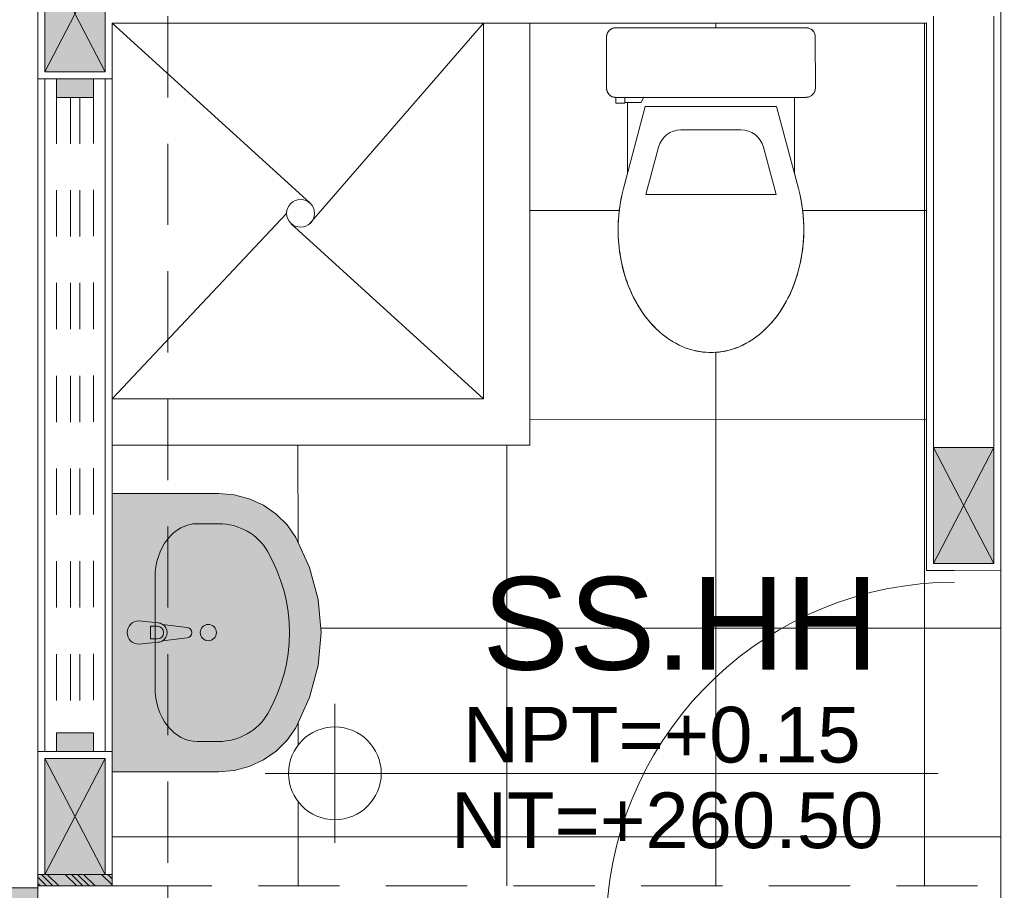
# Model space of a CAD drawing. Header units: millimetres. Extents: x -8931983 to 9630244, y 4 to 18563053.
# Tile 244 of 256: x 349145.65 to 349147.77, y 9281998.77 to 9282000.64. Entities that reach past the tile are written whole.
import ezdxf

# ---------------------------------------------------------------- set-up
doc = ezdxf.new("R2010")
doc.units = ezdxf.units.MM
doc.set_wipeout_variables(frame=1)
for name, pattern in [('01 nivel$0$HIDDEN2', [0.1875, 0.125, -0.0625]), ('CONTINUA', [0]), ('DASHED2', [0.375, 0.25, -0.125])]:
    doc.linetypes.add(name, pattern=pattern)
for name, color, linetype, lineweight in [('.', 7, 'Continuous', 0), ('013MobiliarioBaño', 151, 'Continuous', 13), ('0_APATAROS SANITARIOS', 40, 'Continuous', 5), ('0_PROYECCIONES 1', 1, 'DASHED2', 0), ('0_VANOS', 30, 'Continuous', 9), ('COLUMNETAS TOP', 253, 'Continuous', 0), ('G-ANNO-DIMS', 7, 'Continuous', 5), ('JUNTAS DE DILATACIÓN', 160, 'CONTINUA', 9), ('MURO', 133, 'Continuous', 15), ('SGE Arq-Linea fina', 255, 'Continuous', 0), ('TARRAJEO', 32, 'Continuous', 0), ('TEXTO AMBIENTES', 7, 'Continuous', 30), ('vereda', 254, 'Continuous', 5)]:
    doc.layers.add(name, color=color, linetype=linetype, lineweight=lineweight)
doc.layers.add('0_TEXTURA PISOS', color=252, linetype='Continuous', lineweight=0, true_color=0x8c8c8c)
doc.styles.add('Arial_1', font='arial.ttf', dxfattribs={"height": 0.15})

# ---------------------------------------------------------------- blocks, each defined once
blk = doc.blocks.new('C-4-flat-1-flat-1')
at = {"lineweight": 0}
blk.add_wipeout([(-0.43628214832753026, -0.4729520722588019), (-0.4363811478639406, -0.0629520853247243), (-0.4362609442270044, -0.060757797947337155), (-0.4357956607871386, -0.058143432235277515), (-0.43541534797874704, -0.05667769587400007), (-0.4343496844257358, -0.0541647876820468), (-0.4336601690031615, -0.052875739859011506), (-0.431631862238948, -0.05000833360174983), (-0.43052669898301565, -0.048808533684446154), (-0.4295311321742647, -0.04787814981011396), (-0.4275657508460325, -0.0463670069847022), (-0.42586503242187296, -0.04533885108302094), (-0.42476948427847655, -0.044791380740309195), (-0.42285110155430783, -0.044022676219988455), (-0.4205272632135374, -0.04338173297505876), (-0.41638597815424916, -0.04294725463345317), (-0.30638598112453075, -0.04292069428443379), (-0.3051001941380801, -0.04296175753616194), (-0.3032864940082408, -0.04316156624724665), (-0.3012231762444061, -0.043597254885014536), (-0.29925233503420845, -0.04423433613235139), (-0.2975451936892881, -0.04497840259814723), (-0.2955900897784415, -0.04608166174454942), (-0.29405094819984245, -0.047173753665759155), (-0.292675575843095, -0.04835507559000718), (-0.29171337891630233, -0.04932449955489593), (-0.2905299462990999, -0.050724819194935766), (-0.28954541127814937, -0.05212449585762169), (-0.2890509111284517, -0.0529375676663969), (-0.2879564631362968, -0.055140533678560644), (-0.28743738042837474, -0.0565071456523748), (-0.2870195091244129, -0.05790802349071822), (-0.2865118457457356, -0.060637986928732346), (-0.2863751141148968, -0.08791586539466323), (-0.12195374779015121, -0.08787616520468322), (-0.11705966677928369, -0.08656604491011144), (-0.10590800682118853, -0.08358080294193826), (-0.09557122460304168, -0.08081369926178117), (-0.08624783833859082, -0.07835112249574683), (-0.07438328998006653, -0.07557322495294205), (-0.062352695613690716, -0.07320060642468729), (-0.04838376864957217, -0.07099474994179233), (-0.04125851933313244, -0.07008577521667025), (-0.023101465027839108, -0.06846964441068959), (-0.012396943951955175, -0.06796168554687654), (-0.004792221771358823, -0.06780211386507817), (0.009015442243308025, -0.06793906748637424), (0.016149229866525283, -0.06822559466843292), (0.023826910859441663, -0.06869869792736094), (0.03891084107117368, -0.07013299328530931), (0.04617154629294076, -0.07106214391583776), (0.0612078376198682, -0.07348663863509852), (0.06957008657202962, -0.07513125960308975), (0.0836711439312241, -0.0783946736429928), (0.09481034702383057, -0.08141794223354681), (0.1018432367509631, -0.08354416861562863), (0.11003148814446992, -0.08626682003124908), (0.11603840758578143, -0.08843650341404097), (0.13488710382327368, -0.09623510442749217), (0.16399015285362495, -0.11147084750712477), (0.17588374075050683, -0.11904348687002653), (0.19005486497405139, -0.12944593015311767), (0.20163336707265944, -0.13923189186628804), (0.2135162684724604, -0.15070705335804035), (0.22422333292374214, -0.16280505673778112), (0.22427293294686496, -0.16276453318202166), (0.2407425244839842, -0.1864193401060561), (0.24207106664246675, -0.1887637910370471), (0.251172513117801, -0.20711007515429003), (0.2532847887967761, -0.2123656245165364), (0.2597313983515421, -0.23332062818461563), (0.2618929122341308, -0.24449410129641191), (0.2636426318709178, -0.2649477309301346), (0.2636426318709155, -0.2649477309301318), (0.2622135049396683, -0.2889512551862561), (0.2602522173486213, -0.30007065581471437), (0.25471231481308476, -0.31953177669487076), (0.2485066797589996, -0.33445459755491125), (0.24547392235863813, -0.34062660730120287), (0.24078181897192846, -0.349157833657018), (0.23375754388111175, -0.3602085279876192), (0.2242740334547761, -0.3727800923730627), (0.21357281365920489, -0.38488326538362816), (0.19887536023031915, -0.3988786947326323), (0.1858408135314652, -0.4094722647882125), (0.17724328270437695, -0.4156836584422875), (0.15942911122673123, -0.42683035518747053), (0.13496996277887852, -0.43939317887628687), (0.12140261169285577, -0.44516824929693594), (0.09805190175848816, -0.4532997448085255), (0.06300054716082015, -0.461859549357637), (0.02392522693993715, -0.46698305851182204), (-0.0013956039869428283, -0.4679093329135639), (-0.03204271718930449, -0.466559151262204), (-0.05781654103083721, -0.46329188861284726), (-0.0909129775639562, -0.45614631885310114), (-0.1058190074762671, -0.4521637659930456), (-0.1218668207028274, -0.447876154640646), (-0.2753402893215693, -0.4479132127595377), (-0.27533889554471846, -0.4536924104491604), (-0.2740581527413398, -0.4536921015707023), (-0.27405351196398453, -0.472912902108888), (-0.2862821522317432, -0.4729206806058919), (-0.2863232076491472, -0.4742015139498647), (-0.28652283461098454, -0.4760141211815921), (-0.28686760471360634, -0.47772436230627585), (-0.287247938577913, -0.4790606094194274), (-0.2883136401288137, -0.481703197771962), (-0.289003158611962, -0.4829922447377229), (-0.2899542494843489, -0.4844705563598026), (-0.2921366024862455, -0.48705940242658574), (-0.2931849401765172, -0.4880356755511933), (-0.2958803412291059, -0.49000290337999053), (-0.29835498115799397, -0.4912825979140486), (-0.3008815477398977, -0.49217771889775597), (-0.30300033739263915, -0.4926495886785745), (-0.30627732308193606, -0.4929206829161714), (-0.41627731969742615, -0.49294724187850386), (-0.4201091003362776, -0.49257768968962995), (-0.4214401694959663, -0.4922706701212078), (-0.42378604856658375, -0.49148616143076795), (-0.4250035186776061, -0.4909455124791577), (-0.426845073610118, -0.4899303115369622), (-0.4287049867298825, -0.4886212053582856), (-0.4304208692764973, -0.48709279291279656), (-0.4318377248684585, -0.48551800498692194), (-0.4330616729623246, -0.4838306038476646), (-0.43395249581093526, -0.48231521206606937), (-0.43522590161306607, -0.47936084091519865), (-0.4359450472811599, -0.47660380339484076)], dxfattribs=at).dxf.layer = '013MobiliarioBaño'
at = {"layer": '013MobiliarioBaño', "lineweight": 0}
for p, q in [((-0.4363811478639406, -0.0629520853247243), (-0.4362821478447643, -0.4729520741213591)), ((-0.3063859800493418, -0.0429206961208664), (-0.4163859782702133, -0.0429472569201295)), ((-0.2863751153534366, -0.0879158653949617), (-0.2863811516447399, -0.0629158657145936)), ((-0.2663657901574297, -0.1265345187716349), (-0.0898622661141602, -0.0792854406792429)), ((-0.0898622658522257, -0.0792854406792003), (-0.1219537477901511, -0.0878761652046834)), ((-0.1219537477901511, -0.0878761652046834), (-0.2863751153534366, -0.0879158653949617)), ((-0.266331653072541, -0.2679110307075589), (-0.2663657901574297, -0.1265345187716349)), ((-0.1792767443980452, -0.1549817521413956), (-0.0769327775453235, -0.1275848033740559)), ((-0.0768650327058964, -0.4081457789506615), (-0.0769327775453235, -0.1275848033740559)), ((-0.2163316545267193, -0.2678989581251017), (-0.2163472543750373, -0.2032931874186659)), ((-0.266331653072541, -0.2679110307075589), (-0.2662975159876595, -0.4092875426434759)), ((-0.2163316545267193, -0.2678989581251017), (-0.216316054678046, -0.3325047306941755)), ((-0.1792222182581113, -0.3807982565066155), (-0.0768650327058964, -0.4081457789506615)), ((-0.2753474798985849, -0.4181339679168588), (-0.2862965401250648, -0.41333141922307)), ((-0.2753388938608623, -0.4536924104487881), (-0.2753474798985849, -0.4181339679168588)), ((-0.2662975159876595, -0.4092875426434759), (-0.0897711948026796, -0.4564513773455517)), ((-0.2740581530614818, -0.4536921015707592), (-0.2862867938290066, -0.4536950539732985)), ((-0.2753402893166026, -0.4479132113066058), (-0.1218668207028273, -0.447876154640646)), ((-0.2753402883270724, -0.4479132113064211), (-0.1218668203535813, -0.4478761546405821)), ((-0.2753388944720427, -0.4536924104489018), (-0.2753402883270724, -0.4479132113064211)), ((-0.2740581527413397, -0.4536921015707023), (-0.2753388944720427, -0.4536924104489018)), ((-0.2740535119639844, -0.4729129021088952), (-0.2740581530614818, -0.4536921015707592)), ((-0.2740535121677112, -0.4729129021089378), (-0.2740581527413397, -0.4536921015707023)), ((-0.1218668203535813, -0.4478761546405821), (-0.0897711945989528, -0.456451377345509)), ((-0.286282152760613, -0.4729158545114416), (-0.2740535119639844, -0.4729129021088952)), ((-0.2862821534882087, -0.4729158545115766), (-0.2740535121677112, -0.4729129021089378)), ((-0.4162773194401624, -0.4929472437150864), (-0.306277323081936, -0.4929206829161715))]:
    blk.add_line(p, q, dxfattribs=at)
at = {"layer": '013MobiliarioBaño', "lineweight": 0, "flags": 128}
blk.add_lwpolyline([(-0.4163859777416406, -0.042947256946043), (-0.3063859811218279, -0.0429206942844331, -0.0160843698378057), (-0.3051001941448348, -0.0429617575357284, -0.0986962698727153), (-0.2975451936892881, -0.0449784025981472, -0.0824966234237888), (-0.2922186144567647, -0.0487989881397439, -0.0521878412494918), (-0.2896015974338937, -0.0520373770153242, -0.0439883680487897), (-0.2879564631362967, -0.0551405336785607, -0.0365715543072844), (-0.2870195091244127, -0.0579080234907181, -0.0347512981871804), (-0.2865118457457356, -0.0606379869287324, -0.0218207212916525), (-0.2863885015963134, -0.0623784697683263, -0.0067182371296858), (-0.2863811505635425, -0.0629158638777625), (-0.286282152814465, -0.4729158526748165, -0.0160830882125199), (-0.2863232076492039, -0.4742015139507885, -0.0228063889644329), (-0.28652283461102, -0.4760141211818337, -0.0218183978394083), (-0.2868676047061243, -0.4777243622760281, -0.0347540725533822), (-0.287720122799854, -0.4803672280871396, -0.0365716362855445), (-0.2890031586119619, -0.4829922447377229, -0.0439884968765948), (-0.2910314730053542, -0.4858596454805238, -0.0521855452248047), (-0.2940408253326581, -0.4887368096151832, -0.082496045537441), (-0.2998120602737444, -0.4918452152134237, -0.0824837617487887), (-0.3062773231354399, -0.4929206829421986), (-0.4162773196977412, -0.492947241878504, -0.0160821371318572), (-0.4175630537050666, -0.4929061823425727, -0.0986987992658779), (-0.4251182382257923, -0.4908894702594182, -0.0824964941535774), (-0.4304447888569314, -0.4870688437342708, -0.0521851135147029), (-0.4330616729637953, -0.4838306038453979, -0.0439886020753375), (-0.4347068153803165, -0.4807274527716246, -0.0365715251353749), (-0.4356437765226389, -0.4779599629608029, -0.0347517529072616), (-0.436151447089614, -0.4752300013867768, -0.0218210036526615), (-0.4362747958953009, -0.473489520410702, -0.0067191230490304), (-0.4362821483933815, -0.4729520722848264), (-0.4363811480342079, -0.0629520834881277, -0.016084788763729), (-0.4363400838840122, -0.0616662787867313, -0.022803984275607), (-0.4361404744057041, -0.0598538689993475, -0.0218208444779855), (-0.4357956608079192, -0.0581434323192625, -0.0347516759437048), (-0.434943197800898, -0.0555007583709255, -0.0365719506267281), (-0.4336601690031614, -0.0528757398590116, -0.0439887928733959), (-0.4316318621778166, -0.0500083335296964, -0.0521852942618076), (-0.428622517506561, -0.0471311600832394, -0.0824986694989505), (-0.4228511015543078, -0.0440226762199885, -0.0824812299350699), (-0.4163859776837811, -0.0429472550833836)], format="xyb", dxfattribs=at)
at = {"layer": '013MobiliarioBaño', "lineweight": 0}
for points in [[(-0.0898622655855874, -0.0792854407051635, -0.1383247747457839), (0.0979623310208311, -0.0823463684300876, -0.0674308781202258), (0.1696130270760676, -0.1149553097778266, -0.0791594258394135), (0.2242233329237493, -0.1628050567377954, -0.0802437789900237), (0.2532847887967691, -0.2123656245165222, -0.1964005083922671), (0.2512018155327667, -0.3284620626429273, -0.091852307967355), (0.2135728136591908, -0.3848832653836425, -0.0663496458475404), (0.1640656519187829, -0.4241433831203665, -0.0672943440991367), (0.0912710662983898, -0.4552901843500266, -0.132912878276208), (-0.0897711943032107, -0.4564513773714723)], [(-0.0897711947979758, -0.4564513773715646, 0.1383247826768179), (0.0980519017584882, -0.4532997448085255, 0.0674308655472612), (0.1696868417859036, -0.4206562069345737, 0.0791594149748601), (0.2242740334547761, -0.3727800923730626, 0.0802437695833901), (0.2533115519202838, -0.3232054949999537, 0.1964005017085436), (0.2511725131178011, -0.2071100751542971, 0.0918523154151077), (0.2135162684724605, -0.1507070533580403, 0.0663496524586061), (0.1639901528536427, -0.1114708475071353, 0.067294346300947), (0.0911805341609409, -0.0803592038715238, 0.132912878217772), (-0.0898622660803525, -0.0792854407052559)]]:
    blk.add_lwpolyline(points, format="xyb", dxfattribs=at)
for centre, major_axis, ratio, start_param, end_param in [((-0.4163811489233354, -0.0629472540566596), (0.0199589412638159, -0.0012808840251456), 0.9999999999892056, 1.635125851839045, 3.205922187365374), ((-0.3063811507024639, -0.0629206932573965), (0.0199589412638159, -0.0012808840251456), 0.9999999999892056, 0.0643295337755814, 1.635125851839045), ((-0.1663472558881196, -0.2032811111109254), (0.0498973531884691, -0.003202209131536), 0.9999999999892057, 1.896446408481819, 3.205922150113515), ((-0.1663160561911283, -0.3324926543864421), (0.0498973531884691, -0.003202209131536), 0.9999999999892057, -3.07726315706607, -1.767787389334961), ((-0.416282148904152, -0.4729472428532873), (0.0199589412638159, -0.0012808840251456), 0.9999999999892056, -3.077263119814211, -1.506466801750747), ((-0.3062821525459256, -0.4729206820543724), (0.0199589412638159, -0.0012808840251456), 0.9999999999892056, -1.506466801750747, 0.0643295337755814)]:
    blk.add_ellipse(centre, major_axis=major_axis, ratio=ratio, start_param=start_param, end_param=end_param, dxfattribs=at)
blk = doc.blocks.new('Lavabo 22')
at = {"layer": '013MobiliarioBaño', "linetype": 'Continuous', "true_color": 0xffffff}
for points in [[(-0.2999999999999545, 0), (-0.2999999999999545, -0.2290909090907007), (-0.2971051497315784, -0.2628129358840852), (-0.2885131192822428, -0.295457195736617), (-0.2744985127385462, -0.325980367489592), (-0.255509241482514, -0.3534069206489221), (-0.2321522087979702, -0.3768602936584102), (-0.2051739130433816, -0.3955909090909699), (-0.1399820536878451, -0.4255322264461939), (-0.0709614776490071, -0.4438309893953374), (0, -0.4499866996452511), (0.0709614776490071, -0.4438309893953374), (0.1399820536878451, -0.4255322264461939), (0.2051739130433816, -0.3955909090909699), (0.2321522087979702, -0.3768602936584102), (0.255509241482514, -0.3534069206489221), (0.2744985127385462, -0.325980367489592), (0.2885131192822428, -0.295457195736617), (0.2971051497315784, -0.2628129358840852), (0.2999999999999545, -0.2290909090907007), (0.2999999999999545, 0)], [(-0.025000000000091, -0.0573181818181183), (-0.0209999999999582, -0.0992709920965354, 0.1210195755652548), (-0.0177297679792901, -0.1087844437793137), (-0.0110999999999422, -0.1617181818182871, 0.8825662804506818), (0.0110999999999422, -0.1617181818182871), (0.0177297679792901, -0.1087844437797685, 0.1210195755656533), (0.0209999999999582, -0.0992709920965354), (0.025000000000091, -0.0573181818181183, 0.9999999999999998)]]:
    blk.add_hatch(color=7, dxfattribs=at).paths.add_polyline_path(points)
at = {"layer": '013MobiliarioBaño', "linetype": 'Continuous'}
for p, q in [((-0.2999999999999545, 0), (-0.2999999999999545, -0.2290909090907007)), ((0.2999999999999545, 0), (-0.2999999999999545, 0)), ((0.2999999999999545, -0.2290909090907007), (0.2999999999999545, 0)), ((-0.025000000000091, -0.0573181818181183), (-0.0209999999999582, -0.0992709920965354)), ((0.0209999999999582, -0.0992709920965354), (0.025000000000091, -0.0573181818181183)), ((-0.0135999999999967, -0.0970991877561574), (-0.0135999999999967, -0.0822285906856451)), ((-0.0135999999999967, -0.0822285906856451), (0.0135999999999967, -0.0822285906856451)), ((0.0135999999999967, -0.0822285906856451), (0.0135999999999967, -0.0970991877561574)), ((0.1188260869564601, -0.0923181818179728), (-0.1188260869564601, -0.0923181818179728)), ((-0.0177297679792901, -0.1087844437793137), (-0.0110999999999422, -0.1617181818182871)), ((0.0110999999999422, -0.1617181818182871), (0.0177297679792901, -0.1087844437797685)), ((-0.2347826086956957, -0.1832727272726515), (-0.2347826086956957, -0.2290909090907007)), ((0.2347826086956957, -0.1832727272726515), (0.2347826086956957, -0.2290909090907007)), ((-0.2999999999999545, -0.2290909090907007), (-0.2971051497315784, -0.2628129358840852)), ((0.2971051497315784, -0.2628129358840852), (0.2999999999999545, -0.2290909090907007)), ((-0.2971051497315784, -0.2628129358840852), (-0.2885131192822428, -0.295457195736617)), ((0.2885131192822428, -0.295457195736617), (0.2971051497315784, -0.2628129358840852)), ((-0.2885131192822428, -0.295457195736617), (-0.2744985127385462, -0.325980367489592)), ((0.2744985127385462, -0.325980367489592), (0.2885131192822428, -0.295457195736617)), ((-0.2744985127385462, -0.325980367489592), (-0.255509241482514, -0.3534069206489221)), ((0.255509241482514, -0.3534069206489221), (0.2744985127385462, -0.325980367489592)), ((-0.255509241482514, -0.3534069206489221), (-0.2321522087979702, -0.3768602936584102)), ((0.2321522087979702, -0.3768602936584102), (0.255509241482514, -0.3534069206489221)), ((-0.2321522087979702, -0.3768602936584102), (-0.2051739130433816, -0.3955909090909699)), ((0.2051739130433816, -0.3955909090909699), (0.2321522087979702, -0.3768602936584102)), ((-0.2051739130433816, -0.3955909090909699), (-0.1399820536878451, -0.4255322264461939)), ((0.1399820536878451, -0.4255322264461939), (0.2051739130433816, -0.3955909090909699)), ((-0.1399820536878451, -0.4255322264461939), (-0.0709614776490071, -0.4438309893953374)), ((-0.0709614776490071, -0.4438309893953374), (0, -0.4499866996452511)), ((0, -0.4499866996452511), (0.0709614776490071, -0.4438309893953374)), ((0.0709614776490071, -0.4438309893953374), (0.1399820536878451, -0.4255322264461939))]:
    blk.add_line(p, q, dxfattribs=at)
blk.add_circle((0, -0.2071350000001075), 0.0175, dxfattribs=at)
for centre, radius, start, end in [((0, -0.0573181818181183), 0.025, 0, 180), ((0, -0.0973710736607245), 0.0210857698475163, 185.1696071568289, 212.7710253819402), ((0, -0.0970991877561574), 0.0136, 180, 0), ((0, -0.0973710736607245), 0.0210857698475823, 327.2289746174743, 354.8303928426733), ((0, -0.0973710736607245), 0.0210857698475, 212.7710253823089, 327.2289746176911), ((0, -0.1603279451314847), 0.0111867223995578, 187.1389247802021, 352.8610752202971)]:
    blk.add_arc(centre, radius, start, end, dxfattribs=at)
for centre, major_axis, ratio, start_param, end_param in [((-0.118695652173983, -0.1832727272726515), (0.1160659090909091, 0), 0.7836456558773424, 1.570796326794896, 3.141592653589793), ((0.118695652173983, -0.1832727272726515), (0.1160659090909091, 0), 0.7836456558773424, 0, 1.570796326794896), ((-0.1188521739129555, -0.2290909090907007), (0, 0.1211999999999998), 0.9565217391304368, 1.570796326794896, 2.644617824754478), ((0.1188521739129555, -0.2290909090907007), (0, 0.1211999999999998), 0.9565217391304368, 3.638567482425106, 4.712388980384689), ((0, 0), (0, 0.3818181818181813), 0.9565217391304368, 2.644617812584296, 3.638567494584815)]:
    blk.add_ellipse(centre, major_axis=major_axis, ratio=ratio, start_param=start_param, end_param=end_param, dxfattribs=at)
blk = doc.blocks.new('columnas 2do bloque')
at = {"layer": 'TARRAJEO', "elevation": 2.6068392e-09}
blk.add_lwpolyline([(-10.82999999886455, -29.48000001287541), (-10.82999999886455, -29.05000001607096), (-10.54999999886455, -29.05000001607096), (-10.54999999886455, -29.48000001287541)], close=True, dxfattribs=at)
blk = doc.blocks.new('*U1055')
at = {"linetype": 'Continuous', "true_color": 0xbebebe}
for points in [[(3032.131410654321, 1351.188780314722), (3032.131410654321, 1351.268780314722), (3032.171410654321, 1351.268780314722), (3032.171410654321, 1351.188780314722)], [(3033.541448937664, 1351.188780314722), (3033.541448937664, 1351.268780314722), (3033.581448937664, 1351.268780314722), (3033.581448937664, 1351.188780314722)]]:
    blk.add_hatch(color=9, dxfattribs=at).paths.add_polyline_path(points)
at = {"layer": '0_VANOS', "linetype": 'Continuous'}
for p, q in [((3032.131410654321, 1351.268780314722), (3032.171410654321, 1351.268780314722)), ((3032.131410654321, 1351.268780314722), (3032.131410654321, 1351.188780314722)), ((3032.171410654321, 1351.268780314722), (3032.171410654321, 1351.188780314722)), ((3033.541448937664, 1351.188780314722), (3033.541448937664, 1351.268780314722)), ((3033.541448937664, 1351.268780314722), (3033.581448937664, 1351.268780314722)), ((3033.581448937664, 1351.268780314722), (3033.581448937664, 1351.188780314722)), ((3032.171410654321, 1351.188780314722), (3032.131410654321, 1351.188780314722)), ((3033.581448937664, 1351.188780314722), (3033.541448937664, 1351.188780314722))]:
    blk.add_line(p, q, dxfattribs=at)
at = {"layer": '0_VANOS', "linetype": '01 nivel$0$HIDDEN2', "ltscale": 0.5}
for p, q in [((3032.170780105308, 1351.268780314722), (3033.540818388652, 1351.268780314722)), ((3032.171410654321, 1351.238780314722), (3033.541448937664, 1351.238780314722)), ((3032.171410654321, 1351.218780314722), (3033.541448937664, 1351.218780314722)), ((3032.171410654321, 1351.188780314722), (3033.541448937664, 1351.188780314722))]:
    blk.add_line(p, q, dxfattribs=at)
at = {"layer": '0_VANOS', "linetype": '01 nivel$0$HIDDEN2'}
blk.add_line((3033.541448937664, 1351.268780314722), (3033.581448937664, 1351.268780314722), dxfattribs=at)
blk = doc.blocks.new('*U995')
at = {"lineweight": 0}
for points in [[(0, -0.04999999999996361), (0.040000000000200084, -0.04999999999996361), (0.040000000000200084, 0.010000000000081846), (0.025000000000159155, 0.010000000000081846), (0.025000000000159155, 0.050000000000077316), (0, 0.050000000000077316)], [(0.8000000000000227, -0.050000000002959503), (0.7599999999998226, -0.050000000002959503), (0.7599999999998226, 0.009999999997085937), (0.7749999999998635, 0.009999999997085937), (0.7749999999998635, 0.04999999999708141), (0.8000000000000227, 0.04999999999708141)]]:
    blk.add_wipeout(points, dxfattribs=at)
blk.add_wipeout([(0.024999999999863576, 0.049999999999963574), (0.025000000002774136, 0.8000000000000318), (0.06500000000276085, 0.8000000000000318), (0.06499999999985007, 0.049999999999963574)], dxfattribs=at)
blk.add_arc((0.0219512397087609, 0.0479251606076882), 0.7530516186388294, 0.1578639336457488, 87.08142791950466, dxfattribs=at)
blk = doc.blocks.new('Cotas de elevación - M_Cota de elevación - Destino rellenado-517392-Nivel 1')
at = {"layer": 'G-ANNO-DIMS'}
for p, q in [((0, -0.0015), (0, 0.0015)), ((-0.0015, 0), (0.013, 0))]:
    blk.add_line(p, q, dxfattribs=at)
blk.add_circle((0, 0), 0.001, dxfattribs=at)
blk = doc.blocks.new('BLOQUE EDF 07 PG')
at = {"layer": '.', "true_color": 0xadddf7, "transparency": 33554572}
h = blk.add_hatch(color=141, dxfattribs=at)
h.dxf.hatch_style = 1
h.paths.add_polyline_path([(-10.8300000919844, -29.05000001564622), (-10.8300000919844, -29.02500001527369), (-10.6700000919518, -29.02500001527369), (-10.6700000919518, -29.05000001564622)])
at = {"layer": '0_TEXTURA PISOS'}
h = blk.add_hatch(dxfattribs=at)
h.set_pattern_fill('_USER', color=256, scale=0.45, angle=180, style=0, double=1, pattern_type=0)
h.set_pattern_definition([(180, (-8.754969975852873, -29.17000001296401), (-1e-16, -0.45), []), (270, (-8.754969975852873, -29.17000001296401), (0.45, -1e-16), [])])
h.paths.add_polyline_path([(-8.91496997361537, -27.19000001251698), (-9.76999999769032, -27.19000001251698), (-9.76999999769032, -28.10000002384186), (-10.54999999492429, -28.10000002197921), (-10.54999999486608, -28.20377506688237), (-10.44090393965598, -28.20377640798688), (-10.40718194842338, -28.20667167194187), (-10.37453779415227, -28.21526410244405), (-10.34401479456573, -28.22927908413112), (-10.31658847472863, -28.24826869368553), (-10.2931353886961, -28.27162601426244), (-10.27440510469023, -28.29860454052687), (-10.24446458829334, -28.36379676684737), (-10.22616667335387, -28.43281756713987), (-10.2200118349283, -28.50377912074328), (-10.22616841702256, -28.57474052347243), (-10.24446802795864, -28.64376087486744), (-10.27441014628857, -28.70895236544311), (-10.29314109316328, -28.73593043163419), (-10.31659475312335, -28.75928717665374), (-10.34402153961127, -28.77827611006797), (-10.37454488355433, -28.79229034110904), (-10.40718924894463, -28.8008819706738), (-10.44091131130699, -28.80377640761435), (-10.54999999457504, -28.80377506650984), (-10.54999999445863, -29.05000001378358), (-9.599536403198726, -29.05000001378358, -0.0849690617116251), (-9.524416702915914, -28.80724747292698), (-10.09018477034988, -28.80724747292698, -1), (-10.29018477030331, -28.80724747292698, -1), (-10.09018477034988, -28.80724747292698), (-9.524416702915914, -28.80724747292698, -0.2817186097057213), (-8.85496997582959, -28.39500001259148), (-8.85496997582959, -28.37000001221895), (-8.91496997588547, -28.37000001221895)])
h.paths.add_polyline_path([(-9.578442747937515, -27.60441066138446), (-9.57843520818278, -27.60423952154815, 0.022073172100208), (-9.57979060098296, -27.63474418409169), (-9.579785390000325, -27.63488663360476, -0.0220171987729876)], flags=16)
edge = h.paths.add_edge_path(flags=0)
edge.add_line((-9.593579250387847, -27.34796860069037), (-9.594764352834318, -27.34733468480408))
edge.add_ellipse((-9.584796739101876, -27.33000008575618), major_axis=(0.0141421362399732, 0.0141421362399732), ratio=1, start_angle=135.0138357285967, end_angle=225.0138389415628, ccw=False)
edge.add_arc((-9.584796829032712, -27.3300002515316), 0.0199998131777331, 240.0138227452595, 248.1408426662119)
edge.add_arc((-9.584796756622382, -27.33000014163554), 0.0199999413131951, 248.1407673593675, 255.0138318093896)
edge.add_ellipse((-9.584796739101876, -27.33000008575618), major_axis=(0.0141421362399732, 0.0141421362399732), ratio=1, start_angle=135.0138357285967, end_angle=225.0138389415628, ccw=False)
edge.add_arc((-9.584796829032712, -27.3300002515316), 0.0199998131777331, 243.9519220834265, 255.01386212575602, ccw=False)
edge = h.paths.add_edge_path(flags=16)
edge.add_line((-9.300639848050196, -27.87835330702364), (-9.298295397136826, -27.87702476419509))
edge.add_line((-9.298295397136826, -27.87702476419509), (-9.275093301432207, -27.86087037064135))
edge.add_line((-9.275093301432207, -27.86087037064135), (-9.262583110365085, -27.84979850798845))
edge.add_line((-9.262583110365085, -27.84979850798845), (-9.251107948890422, -27.83791560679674))
edge.add_line((-9.251107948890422, -27.83791560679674), (-9.241321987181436, -27.82633710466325))
edge.add_line((-9.241321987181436, -27.82633710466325), (-9.230919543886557, -27.81216598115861))
edge.add_line((-9.230919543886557, -27.81216598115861), (-9.223346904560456, -27.80027239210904))
edge.add_line((-9.223346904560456, -27.80027239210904), (-9.20811116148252, -27.77116934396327))
edge.add_line((-9.20811116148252, -27.77116934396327), (-9.200312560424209, -27.75232064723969))
edge.add_line((-9.200312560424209, -27.75232064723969), (-9.198142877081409, -27.74631372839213))
edge.add_line((-9.198142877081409, -27.74631372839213), (-9.195420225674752, -27.73812547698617))
edge.add_line((-9.195420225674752, -27.73812547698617), (-9.193293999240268, -27.73109258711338))
edge.add_line((-9.193293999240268, -27.73109258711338), (-9.19027073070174, -27.7199533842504))
edge.add_line((-9.19027073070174, -27.7199533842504), (-9.18700731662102, -27.7058523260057))
edge.add_line((-9.18700731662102, -27.7058523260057), (-9.185362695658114, -27.69749007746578))
edge.add_line((-9.185362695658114, -27.69749007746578), (-9.1829382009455, -27.68245378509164))
edge.add_line((-9.1829382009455, -27.68245378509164), (-9.182009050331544, -27.67519308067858))
edge.add_line((-9.182009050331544, -27.67519308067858), (-9.180574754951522, -27.66010915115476))
edge.add_line((-9.180574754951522, -27.66010915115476), (-9.18010165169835, -27.65243146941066))
edge.add_line((-9.18010165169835, -27.65243146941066), (-9.179815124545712, -27.64529768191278))
edge.add_line((-9.179815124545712, -27.64529768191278), (-9.179678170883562, -27.63149001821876))
edge.add_line((-9.179678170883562, -27.63149001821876), (-9.179837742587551, -27.62388529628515))
edge.add_line((-9.179837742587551, -27.62388529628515), (-9.180345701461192, -27.61318077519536))
edge.add_line((-9.180345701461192, -27.61318077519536), (-9.181961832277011, -27.59502371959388))
edge.add_line((-9.181961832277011, -27.59502371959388), (-9.182870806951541, -27.58789847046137))
edge.add_line((-9.182870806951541, -27.58789847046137), (-9.185076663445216, -27.57392954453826))
edge.add_line((-9.185076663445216, -27.57392954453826), (-9.187449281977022, -27.56189895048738))
edge.add_line((-9.187449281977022, -27.56189895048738), (-9.190227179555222, -27.55003440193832))
edge.add_line((-9.190227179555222, -27.55003440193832), (-9.192689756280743, -27.54071101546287))
edge.add_line((-9.192689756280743, -27.54071101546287), (-9.195456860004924, -27.53037423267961))
edge.add_line((-9.195456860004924, -27.53037423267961), (-9.198442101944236, -27.51922257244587))
edge.add_line((-9.198442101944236, -27.51922257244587), (-9.199752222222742, -27.51432849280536))
edge.add_line((-9.199752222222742, -27.51432849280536), (-9.238410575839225, -27.36991644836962))
edge.add_line((-9.238410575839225, -27.36991644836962), (-9.379787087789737, -27.36995058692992))
edge.add_line((-9.379787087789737, -27.36995058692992), (-9.52116359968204, -27.36998472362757))
edge.add_line((-9.52116359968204, -27.36998472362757), (-9.559752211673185, -27.51441542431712))
edge.add_line((-9.559752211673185, -27.51441542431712), (-9.559789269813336, -27.36094195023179))
edge.add_line((-9.559789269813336, -27.36094195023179), (-9.565568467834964, -27.36094334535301))
edge.add_line((-9.565568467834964, -27.36094334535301), (-9.56556815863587, -27.36222408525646))
edge.add_line((-9.56556815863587, -27.36222408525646), (-9.584788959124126, -27.36222872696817))
edge.add_line((-9.584788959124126, -27.36222872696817), (-9.58479667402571, -27.35010010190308))
edge.add_line((-9.58479667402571, -27.35010010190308), (-9.589607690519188, -27.34957025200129))
edge.add_line((-9.589607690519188, -27.34957025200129), (-9.595153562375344, -27.34733371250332))
edge.add_line((-9.595153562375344, -27.34733371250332), (-9.600721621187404, -27.34263993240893))
edge.add_line((-9.600721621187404, -27.34263993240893), (-9.60432849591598, -27.33566504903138))
edge.add_line((-9.60432849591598, -27.33566504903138), (-9.60479673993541, -27.3300049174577))
edge.add_line((-9.60479673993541, -27.3300049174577), (-9.60482383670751, -27.21777764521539))
edge.add_line((-9.60482383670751, -27.21777764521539), (-9.603686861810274, -27.2128483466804))
edge.add_line((-9.603686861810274, -27.2128483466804), (-9.602228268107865, -27.21020248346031))
edge.add_ellipse((-9.584823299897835, -27.22000009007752), major_axis=(-0.014142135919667, 0.014142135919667), ratio=1, start_angle=-44.9861641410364, end_angle=45.01383897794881, ccw=False)
edge.add_line((-9.601700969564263, -27.2089286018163), (-9.59761672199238, -27.20434339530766))
edge.add_line((-9.59761672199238, -27.20434339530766), (-9.594948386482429, -27.20277481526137))
edge.add_ellipse((-9.584823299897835, -27.22000009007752), major_axis=(-0.014142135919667, 0.014142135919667), ratio=1, start_angle=-44.9861641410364, end_angle=45.01383897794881, ccw=False)
edge.add_line((-9.593467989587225, -27.20163829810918), (-9.590342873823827, -27.20082314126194))
edge.add_ellipse((-9.584823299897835, -27.22000009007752), major_axis=(-0.014142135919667, 0.014142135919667), ratio=1, start_angle=-44.9861641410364, end_angle=45.01383897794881, ccw=False)
edge.add_line((-9.589368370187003, -27.20041921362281), (-9.584828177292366, -27.20000009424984))
edge.add_ellipse((-9.584823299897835, -27.22000009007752), major_axis=(-0.014142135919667, 0.014142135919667), ratio=1, start_angle=-44.98616414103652, end_angle=45.01383897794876)
edge.add_line((-9.584828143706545, -27.20000009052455), (-9.17227834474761, -27.19990047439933))
edge.add_line((-9.17227834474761, -27.19990047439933), (-9.169657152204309, -27.20058059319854))
edge.add_ellipse((-9.174823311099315, -27.21990109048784), major_axis=(0.0141421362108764, 0.0141421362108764), ratio=1, start_angle=315.0138359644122, end_angle=405.0138391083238, ccw=False)
edge.add_line((-9.169022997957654, -27.20066392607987), (-9.16977564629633, -27.20052997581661))
edge.add_ellipse((-9.174823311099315, -27.21990109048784), major_axis=(0.0141421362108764, 0.0141421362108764), ratio=1, start_angle=315.0138359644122, end_angle=405.0138391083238, ccw=False)
edge.add_line((-9.169646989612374, -27.20058323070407), (-9.166294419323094, -27.20145311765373))
edge.add_ellipse((-9.174823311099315, -27.21990109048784), major_axis=(0.0141421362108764, 0.0141421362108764), ratio=1, start_angle=315.0138359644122, end_angle=405.0138391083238, ccw=False)
edge.add_line((-9.164989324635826, -27.20245405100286), (-9.160755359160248, -27.20544901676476))
edge.add_line((-9.160755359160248, -27.20544901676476), (-9.157292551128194, -27.2099527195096))
edge.add_line((-9.157292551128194, -27.2099527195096), (-9.155360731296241, -27.21477377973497))
edge.add_line((-9.155360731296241, -27.21477377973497), (-9.154823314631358, -27.21989623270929))
edge.add_ellipse((-9.174823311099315, -27.21990109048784), major_axis=(0.0141421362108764, 0.0141421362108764), ratio=1, start_angle=315.0138359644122, end_angle=405.0138391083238)
edge.add_line((-9.154823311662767, -27.21989625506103), (-9.154796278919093, -27.33185279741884))
edge.add_line((-9.154796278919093, -27.33185279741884), (-9.155888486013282, -27.3370252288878))
edge.add_line((-9.155888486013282, -27.3370252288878), (-9.15737710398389, -27.33966323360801))
edge.add_ellipse((-9.174796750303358, -27.32990108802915), major_axis=(-0.0141421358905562, 0.0141421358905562), ratio=1, start_angle=135.0138358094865, end_angle=225.013833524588, ccw=False)
edge.add_line((-9.157872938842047, -27.34086110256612), (-9.161269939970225, -27.3448161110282))
edge.add_line((-9.161269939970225, -27.3448161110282), (-9.165977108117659, -27.34812713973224))
edge.add_line((-9.165977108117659, -27.34812713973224), (-9.169565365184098, -27.3491974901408))
edge.add_ellipse((-9.174796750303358, -27.32990108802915), major_axis=(-0.0141421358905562, 0.0141421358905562), ratio=1, start_angle=135.0138358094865, end_angle=225.013833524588, ccw=False)
edge.add_line((-9.170928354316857, -27.34976244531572), (-9.173851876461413, -27.34977709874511))
edge.add_ellipse((-9.174796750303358, -27.32990108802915), major_axis=(-0.0141421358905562, 0.0141421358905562), ratio=1, start_angle=135.0138358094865, end_angle=225.013833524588, ccw=False)
edge.add_line((-9.174791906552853, -27.34990108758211), (-9.19979153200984, -27.34990712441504))
edge.add_line((-9.19979153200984, -27.34990712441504), (-9.199791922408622, -27.34990712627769))
edge.add_line((-9.199791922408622, -27.34990712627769), (-9.199752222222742, -27.51432849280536))
edge.add_line((-9.199752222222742, -27.51432849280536), (-9.198442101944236, -27.51922257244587))
edge.add_line((-9.198442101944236, -27.51922257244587), (-9.195456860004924, -27.53037423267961))
edge.add_line((-9.195456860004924, -27.53037423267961), (-9.192689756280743, -27.54071101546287))
edge.add_line((-9.192689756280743, -27.54071101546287), (-9.190227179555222, -27.55003440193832))
edge.add_line((-9.190227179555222, -27.55003440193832), (-9.187449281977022, -27.56189895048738))
edge.add_line((-9.187449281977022, -27.56189895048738), (-9.185076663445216, -27.57392954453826))
edge.add_line((-9.185076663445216, -27.57392954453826), (-9.182870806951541, -27.58789847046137))
edge.add_line((-9.182870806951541, -27.58789847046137), (-9.181961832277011, -27.59502371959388))
edge.add_line((-9.181961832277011, -27.59502371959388), (-9.180345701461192, -27.61318077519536))
edge.add_line((-9.180345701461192, -27.61318077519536), (-9.179837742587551, -27.62388529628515))
edge.add_line((-9.179837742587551, -27.62388529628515), (-9.179678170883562, -27.63149001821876))
edge.add_line((-9.179678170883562, -27.63149001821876), (-9.179815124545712, -27.64529768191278))
edge.add_line((-9.179815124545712, -27.64529768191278), (-9.18010165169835, -27.65243146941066))
edge.add_line((-9.18010165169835, -27.65243146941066), (-9.180574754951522, -27.66010915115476))
edge.add_line((-9.180574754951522, -27.66010915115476), (-9.182009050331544, -27.67519308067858))
edge.add_line((-9.182009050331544, -27.67519308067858), (-9.1829382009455, -27.68245378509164))
edge.add_line((-9.1829382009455, -27.68245378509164), (-9.185362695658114, -27.69749007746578))
edge.add_line((-9.185362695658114, -27.69749007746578), (-9.18700731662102, -27.7058523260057))
edge.add_line((-9.18700731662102, -27.7058523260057), (-9.19027073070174, -27.7199533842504))
edge.add_line((-9.19027073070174, -27.7199533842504), (-9.193293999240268, -27.73109258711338))
edge.add_line((-9.193293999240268, -27.73109258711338), (-9.195420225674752, -27.73812547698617))
edge.add_line((-9.195420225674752, -27.73812547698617), (-9.198142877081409, -27.74631372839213))
edge.add_line((-9.198142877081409, -27.74631372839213), (-9.200312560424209, -27.75232064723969))
edge.add_line((-9.200312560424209, -27.75232064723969), (-9.20811116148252, -27.77116934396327))
edge.add_line((-9.20811116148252, -27.77116934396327), (-9.223346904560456, -27.80027239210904))
edge.add_line((-9.223346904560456, -27.80027239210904), (-9.230919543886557, -27.81216598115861))
edge.add_line((-9.230919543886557, -27.81216598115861), (-9.241321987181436, -27.82633710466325))
edge.add_line((-9.241321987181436, -27.82633710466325), (-9.251107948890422, -27.83791560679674))
edge.add_line((-9.251107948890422, -27.83791560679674), (-9.262583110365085, -27.84979850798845))
edge.add_line((-9.262583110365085, -27.84979850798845), (-9.27468111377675, -27.86050557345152))
edge.add_line((-9.27468111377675, -27.86050557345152), (-9.274640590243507, -27.86055517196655))
edge.add_line((-9.274640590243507, -27.86055517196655), (-9.29912215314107, -27.87760039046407))
edge.add_line((-9.29912215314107, -27.87760039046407), (-9.300639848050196, -27.87835330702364))
h.paths.add_polyline_path([(-9.559789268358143, -27.36094195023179), (-9.565568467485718, -27.36094334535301), (-9.584788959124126, -27.36222872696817), (-9.56556815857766, -27.3622240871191)], flags=0)
edge = h.paths.add_edge_path(flags=16)
edge.add_line((-9.520021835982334, -27.55941720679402), (-9.492674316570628, -27.45706003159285))
edge.add_ellipse((-9.444368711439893, -27.46996618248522), major_axis=(0.0353553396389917, 0.0353553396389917), ratio=1, start_angle=45.013834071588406, end_angle=120.0412678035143, ccw=False)
edge.add_line((-9.444380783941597, -27.41996618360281), (-9.379775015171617, -27.41995058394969))
edge.add_line((-9.379775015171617, -27.41995058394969), (-9.315169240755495, -27.41993498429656))
edge.add_ellipse((-9.315157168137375, -27.46993498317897), major_axis=(-0.0353553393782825, 0.0353553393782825), ratio=1, start_angle=239.98640071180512, end_angle=315.01383425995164, ccw=False)
edge.add_line((-9.266857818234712, -27.45700546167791), (-9.239460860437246, -27.55934946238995))
edge.add_line((-9.239460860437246, -27.55934946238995), (-9.520021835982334, -27.55941720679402))
h.paths.add_polyline_path([(-9.602341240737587, -27.21019708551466), (-9.59922915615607, -27.20577559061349), (-9.597394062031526, -27.20444451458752), (-9.599843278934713, -27.20664810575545), (-9.602821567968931, -27.21087951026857), (-9.60336221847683, -27.2124961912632)], flags=0)
h.paths.add_polyline_path([(-9.163691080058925, -27.34667364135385), (-9.164813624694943, -27.3472313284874), (-9.162410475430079, -27.34576976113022), (-9.16120055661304, -27.34456886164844)], flags=16)
h.paths.add_polyline_path([(-9.154823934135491, -27.21732798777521), (-9.154796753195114, -27.32989631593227), (-9.154905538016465, -27.33330262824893), (-9.156739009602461, -27.33897455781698), (-9.157306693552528, -27.33977462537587), (-9.156110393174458, -27.33702990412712), (-9.155157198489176, -27.33408115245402), (-9.154837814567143, -27.33118204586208), (-9.154796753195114, -27.32989631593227), (-9.154823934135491, -27.21732798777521), (-9.156323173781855, -27.21189226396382), (-9.157214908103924, -27.21041720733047), (-9.156132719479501, -27.21258278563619)], flags=16)
h.paths.add_polyline_path([(-10.54999999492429, -28.10000002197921), (-10.66997311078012, -28.10000002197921), (-10.66997311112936, -28.20377359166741), (-10.54999999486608, -28.20377506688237)])
h.paths.add_polyline_path([(-10.54999999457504, -28.80377506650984), (-10.66997311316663, -28.80377359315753), (-10.66997311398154, -29.05000001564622), (-10.54999999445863, -29.05000001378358)])
h.paths.add_polyline_path([(-8.754969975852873, -28.41000001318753), (-8.814969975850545, -28.41000001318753), (-8.814969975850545, -28.39500001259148), (-8.85496997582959, -28.39500001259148, 0.375680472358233), (-9.599536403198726, -29.05000001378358), (-8.754969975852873, -29.05000001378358)])
h.paths.add_polyline_path([(-9.983056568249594, -29.0339976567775), (-8.991051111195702, -29.0339976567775), (-8.991051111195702, -28.78671252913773), (-9.983056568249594, -28.78671252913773)], flags=24)
h.paths.add_polyline_path([(-9.917223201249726, -28.69299507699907), (-8.963335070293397, -28.69299507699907), (-8.963335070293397, -28.28085319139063), (-9.917223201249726, -28.28085319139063)], flags=24)
h.paths.add_polyline_path([(-9.957234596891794, -28.84937643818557), (-9.039881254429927, -28.84937643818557), (-9.039881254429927, -28.6020913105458), (-9.957234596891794, -28.6020913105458)], flags=24)
at = {"layer": 'COLUMNETAS TOP', "true_color": 0xc0c0c0}
for points in [[(-10.81499999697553, -27.29496173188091), (-10.81499999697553, -27.0449617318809), (-10.68499999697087, -27.0449617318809), (-10.68499999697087, -27.29496173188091)], [(-8.8999699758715, -28.35500001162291), (-8.8999699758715, -28.10500001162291), (-8.769969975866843, -28.10500001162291), (-8.769969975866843, -28.35500001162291)], [(-10.81500009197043, -29.02500001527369), (-10.81500009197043, -28.77500001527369), (-10.68500009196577, -28.77500001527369), (-10.68500009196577, -29.02500001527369)]]:
    blk.add_hatch(color=9, dxfattribs=at).paths.add_polyline_path(points)
at = {"layer": 'JUNTAS DE DILATACIÓN'}
h = blk.add_hatch(dxfattribs=at)
h.set_pattern_fill('ANSI34', color=256, scale=0.0029, angle=90.09396363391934)
h.set_pattern_definition([(135.0939636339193, (1522.311894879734, -5615.995869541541), (-0.0389999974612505, -0.0391281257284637), []), (135.0939636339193, (1522.311873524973, -5615.98284818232), (-0.0389999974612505, -0.0391281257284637), []), (135.0939636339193, (1522.311852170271, -5615.9698268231), (-0.0389999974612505, -0.0391281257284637), []), (135.0939636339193, (1522.31183081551, -5615.956805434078), (-0.0389999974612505, -0.0391281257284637), [])])
h.paths.add_polyline_path([(-10.8300000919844, -29.05000001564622), (-10.8300000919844, -29.02500001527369), (-10.6700000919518, -29.02500001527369), (-10.6700000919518, -29.05000001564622)])
at = {"layer": '0_PROYECCIONES 1', "ltscale": 0.7}
for points, elevation in [([(-10.5500000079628, -0.6299999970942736), (-10.83000000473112, -0.6299999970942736), (-10.8299999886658, -34.50000001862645), (-10.54999999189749, -34.50000001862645)], -1.6302693e-09), ([(-0.2800301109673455, -29.33000001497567), (-0.2800301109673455, -29.05000001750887), (-10.55003010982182, -29.05000001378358), (-10.55003010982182, -29.33000001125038)], 5.0849849e-09)]:
    blk.add_lwpolyline(points, close=True, dxfattribs=dict(at, elevation=elevation))
at = {"layer": 'COLUMNETAS TOP'}
for p, q in [((-10.81499999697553, -27.0449617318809, -684.9345404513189), (-10.68499999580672, -27.29496173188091, -684.9345404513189)), ((-10.81499999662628, -27.29496173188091, -684.9345404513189), (-10.68499999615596, -27.0449617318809, -684.9345404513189)), ((-8.8999699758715, -28.10500001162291), (-8.76996997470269, -28.35500001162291)), ((-8.899969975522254, -28.35500001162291), (-8.769969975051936, -28.10500001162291)), ((-10.81500009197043, -28.77500001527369, -664.3859028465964), (-10.68500009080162, -29.02500001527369, -664.3859028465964)), ((-10.81500009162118, -29.02500001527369, -664.3859028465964), (-10.68500009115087, -28.77500001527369, -664.3859028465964))]:
    blk.add_line(p, q, dxfattribs=at)
for points, elevation in [([(-10.81499999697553, -27.29496173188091), (-10.81499999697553, -27.0449617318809), (-10.68499999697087, -27.0449617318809), (-10.68499999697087, -27.29496173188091)], -684.9345404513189), ([(-10.81500009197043, -29.02500001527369), (-10.81500009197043, -28.77500001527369), (-10.68500009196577, -28.77500001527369), (-10.68500009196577, -29.02500001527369)], -664.3859028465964)]:
    blk.add_lwpolyline(points, close=True, dxfattribs=dict(at, elevation=elevation))
blk.add_lwpolyline([(-8.8999699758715, -28.35500001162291), (-8.8999699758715, -28.10500001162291), (-8.769969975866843, -28.10500001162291), (-8.769969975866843, -28.35500001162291)], close=True, dxfattribs=at)
at = {"layer": 'JUNTAS DE DILATACIÓN', "elevation": -664.3859028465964}
blk.add_lwpolyline([(-10.8300000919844, -29.05000001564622), (-10.8300000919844, -29.02500001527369), (-10.6700000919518, -29.02500001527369), (-10.6700000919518, -29.05000001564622)], close=True, dxfattribs=at)
at = {"layer": 'MURO'}
for p, q in [((-8.8999699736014, -27.17500001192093), (-8.8999699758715, -28.35500001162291)), ((-8.769969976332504, -27.17500001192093), (-8.769969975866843, -28.35500001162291)), ((-10.81497009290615, -27.29500018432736), (-10.81497009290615, -27.29500000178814)), ((-10.81500009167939, -27.30996173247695), (-10.81500009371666, -28.76000001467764)), ((-10.68499999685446, -27.30996173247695), (-10.6850001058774, -28.76000001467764)), ((-8.769969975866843, -28.35500001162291), (-8.8999699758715, -28.35500001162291))]:
    blk.add_line(p, q, dxfattribs=at)
at = {"layer": 'SGE Arq-Linea fina'}
for p, q in [((-10.24416117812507, -27.57757774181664, -20.54863759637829), (-10.67000313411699, -27.19000001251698, -20.54863759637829)), ((-10.24449159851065, -27.62271170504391, -20.54863759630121), (-9.869999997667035, -27.19000001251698, -20.54863759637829)), ((-9.869999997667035, -28.00000002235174, -20.54863759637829), (-9.869999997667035, -27.19000001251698, -20.54863759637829)), ((-9.76999999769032, -28.10000002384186, -20.54863759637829), (-9.76999999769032, -27.19000001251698, -20.54863759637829)), ((-10.66999999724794, -28.00000002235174, -20.54863759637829), (-10.29409209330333, -27.60000002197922, -20.54863759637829)), ((-9.869999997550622, -28.00000002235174, -20.54863759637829), (-10.28402300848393, -27.62242230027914, -20.54863759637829)), ((-9.869999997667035, -28.00000002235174, -20.54863759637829), (-10.67000004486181, -28.00000002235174, -20.54863759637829)), ((-9.76999999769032, -28.10000002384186, -20.54863759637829), (-10.67000004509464, -28.10000002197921, -20.54863759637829))]:
    blk.add_line(p, q, dxfattribs=at)
blk.add_circle((-10.2640920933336, -27.60000002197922, -20.54863759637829), 0.03, dxfattribs=at)
at = {"layer": 'TARRAJEO'}
for p, q in [((-10.82999999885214, -27.03000001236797), (-10.82999999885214, -28.55996173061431)), ((-8.754969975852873, -27.03000001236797), (-8.754969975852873, -28.37000001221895)), ((-10.66997311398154, -27.19000001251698), (-10.6699999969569, -28.76000001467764, -664.3859028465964)), ((-8.91496997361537, -27.19000001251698), (-10.66997311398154, -27.19000001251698)), ((-8.91496997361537, -27.19000001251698), (-8.91496997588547, -28.37000001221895)), ((-10.8299999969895, -27.30996173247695), (-10.6699999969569, -27.30996173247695)), ((-8.754969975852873, -28.37000001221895), (-8.91496997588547, -28.37000001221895))]:
    blk.add_line(p, q, dxfattribs=at)
at = {"layer": 'TARRAJEO', "elevation": -664.3859028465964}
blk.add_lwpolyline([(-10.8300000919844, -29.02500001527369), (-10.8300000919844, -28.76000001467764), (-10.6700000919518, -28.76000001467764), (-10.6700000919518, -29.02500001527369)], close=True, dxfattribs=at)
at = {"rotation": 270}
blk.add_blockref('*U1055', (-1361.978780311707, 3004.821448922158, -705.4688626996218), dxfattribs=at)
at = {"layer": '0_APATAROS SANITARIOS', "lineweight": 0, "rotation": 89.99929605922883}
blk.add_blockref('Lavabo 22', (-10.66999853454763, -28.50377359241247, 1.08218501e-08), dxfattribs=at)
at = {"rotation": 269.9999999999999}
blk.add_blockref('C-4-flat-1-flat-1', (-9.11187605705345, -27.63628223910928, 20.54863760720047), dxfattribs=at)
at = {"layer": 'MURO'}
blk.add_blockref('columnas 2do bloque', (0, 0, 1.6302693e-09), dxfattribs=at)
at = {"layer": '0_VANOS', "rotation": 90.00000000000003}
blk.add_blockref('*U995', (-8.804969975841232, -29.17000001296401), dxfattribs=at)
at = {"layer": '0_TEXTURA PISOS'}
blk.add_line((-8.754969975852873, -29.17000001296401), (-8.754969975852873, -28.37000001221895), dxfattribs=at)
at = {"layer": 'TEXTO AMBIENTES', "xscale": 99.99999999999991, "yscale": 99.99999999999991, "zscale": 99.99999999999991}
blk.add_blockref('Cotas de elevación - M_Cota de elevación - Destino rellenado-517392-Nivel 1', (-10.19018477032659, -28.80724747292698, 8.3450686e-09), dxfattribs=at)
at = {"layer": 'TEXTO AMBIENTES', "insert": (-10.62020787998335, -28.38378634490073, 8.3450686e-09), "char_height": 0.2, "width": 2.349898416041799, "attachment_point": 1, "style": 'Arial_1'}
blk.add_mtext('\\pxqc;SS.HH', dxfattribs=at)
at = {"layer": 'TEXTO AMBIENTES', "char_height": 0.12, "width": 0.9021418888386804, "attachment_point": 1, "line_spacing_factor": 0.9417779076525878, "style": 'Arial_1'}
for s, insert in [('NPT=+0.15', (-9.91446515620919, -28.66385120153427, 8.3450686e-09)), ('NT=+260.50', (-9.94028712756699, -28.8484724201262, 8.3450686e-09))]:
    blk.add_mtext(s, dxfattribs=dict(at, insert=insert))
blk = doc.blocks.new('JUNTA VEREDA')
at = {"layer": '.', "true_color": 0x939598}
h = blk.add_hatch(dxfattribs=at)
h.set_pattern_fill('ANGLE', color=252)
h.set_pattern_definition([(0, (0, 0), (0, 6.985), [5.08, -1.905]), (90, (0, 0), (-6.985, 4e-16), [5.08, -1.905])])
h.paths.add_polyline_path([(-0.01331989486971, 1.200000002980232), (0.0120801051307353, 1.200000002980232), (0.0120801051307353, 0), (-0.01331989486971, 0)])
h = blk.add_hatch(color=252, dxfattribs=at)
h.dxf.hatch_style = 1
h.paths.add_polyline_path([(0.0120801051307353, 1.200000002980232), (-0.01331989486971, 1.200000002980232), (-0.01331989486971, 0), (0.0120801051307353, 0)])
at = {"layer": '0_TEXTURA PISOS'}
h = blk.add_hatch(dxfattribs=at)
h.set_pattern_fill('ANGLE', color=256)
h.set_pattern_definition([(0, (-5477.766061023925, -1210.968031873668), (0, 6.985), [5.08, -1.905]), (90, (-5477.766061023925, -1210.968031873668), (-6.985, 4e-16), [5.08, -1.905])])
h.paths.add_polyline_path([(-0.01331989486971, 1.200000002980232), (0.0120801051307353, 1.200000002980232), (0.0120801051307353, 0), (-0.01331989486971, 0)])
at = {"layer": 'vereda'}
blk.add_lwpolyline([(-0.01331989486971, 1.200000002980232), (0.0120801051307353, 1.200000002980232), (0.0120801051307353, 0), (-0.01331989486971, 0)], close=True, dxfattribs=at)
blk = doc.blocks.new('VERDA EDF 07 PGG')
at = {"layer": 'vereda', "elevation": -5.0845301e-09}
blk.add_lwpolyline([(-12.03000000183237, -30.25380001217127), (-12.03000000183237, -27.25380001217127), (-13.23000000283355, -27.25380001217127), (-13.23000000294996, -30.25380001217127)], close=True, dxfattribs=at)
at = {"layer": 'vereda', "rotation": 90}
blk.add_blockref('JUNTA VEREDA', (-12.03000000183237, -30.26588011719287, -5.0845301e-09), dxfattribs=at)

msp = doc.modelspace()

# ---------------------------------------------------------------- block references
at = {"lineweight": 5}
msp.add_blockref('BLOQUE EDF 07 PG', (349156.5146963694, 9282027.82441095, -3.2605385e-09), dxfattribs=at)

# ---------------------------------------------------------------- next in the draw order: block references
msp.add_blockref('VERDA EDF 07 PGG', (349157.7146963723, 9282029.024410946, -3.2605385e-09), dxfattribs=at)

doc.saveas('drawing.dxf')
